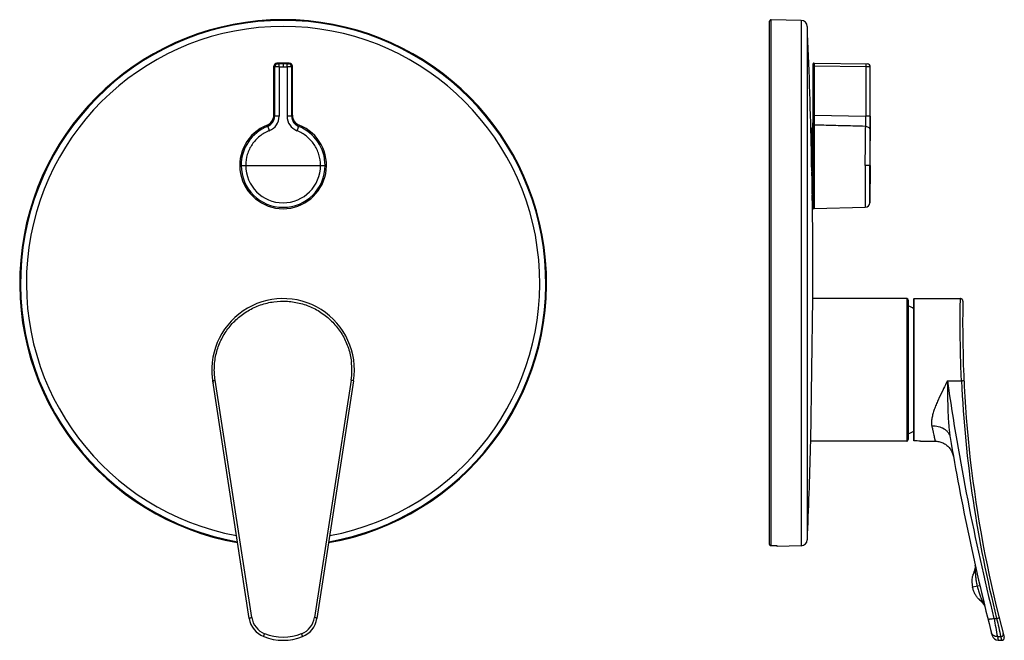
# Model space of a CAD drawing. Header units: millimetres. Extents: x 118 to 454, y -66 to 381.
# Tile 3 of 3: x 118 to 436, y 181 to 381. Entities that reach past the tile are written whole.
import ezdxf

# ---------------------------------------------------------------- set-up
doc = ezdxf.new("R2010")
doc.units = ezdxf.units.MM
doc.header["$LTSCALE"] = 30.734
doc.layers.get('0').update_dxf_attribs({"linetype": 'CONTINUOUS'})

msp = doc.modelspace()

# ---------------------------------------------------------------- linework, layer by layer
at = {"color": 7, "linetype": 'CONTINUOUS'}
for p, q in [((360.2, 211.55), (360.2, 380.34)), ((370.44, 380.58), (360.71, 380.84)), ((200.23, 350.07), (200.23, 365.83)), ((205.22, 366.83), (201.23, 366.83)), ((201.95, 365.61), (203.23, 365.61)), ((203.23, 366.61), (203.23, 365.61)), ((203.23, 365.61), (204.51, 365.61)), ((206.22, 350.07), (206.22, 365.83)), ((374.25, 347.37), (374.25, 366.6)), ((374.55, 366.83), (374.49, 366.83)), ((374.55, 366.83), (374.55, 346.83)), ((374.55, 366.83), (391.71, 366.61)), ((392.7, 333.84), (392.7, 365.61)), ((374.49, 350.07), (374.49, 319.85)), ((374.2, 320.15), (374.2, 347.59)), ((374.21, 347.67), (374.23, 347.72)), ((374.49, 346.82), (374.55, 346.82)), ((374.55, 346.82), (374.55, 319.85)), ((373.7, 337.62), (373.7, 345.59)), ((373.85, 345.82), (373.82, 345.81)), ((373.97, 345.87), (373.88, 345.84)), ((374.07, 345.9), (373.97, 345.87)), ((374.07, 345.9), (374.07, 345.9)), ((373.7, 339.36), (373.67, 340.55)), ((392.7, 333.84), (392.55, 321.75)), ((373.82, 331.71), (373.81, 331.75)), ((374.16, 331.34), (374.17, 331.33)), ((374.17, 331.33), (374.18, 331.31)), ((374.2, 331.25), (374.2, 331.22)), ((374, 324.49), (373.96, 324.47)), ((373.96, 324.45), (373.97, 324.24)), ((374.17, 324.61), (374, 324.49)), ((374.19, 324.63), (374.18, 324.62)), ((374.18, 324.62), (374.18, 324.62)), ((374.19, 324.64), (374.19, 324.63)), ((374.19, 324.63), (374.19, 324.63)), ((374.2, 324.64), (374.2, 324.64)), ((374.03, 320.98), (373.97, 323.87)), ((374.49, 319.9), (374.49, 319.85)), ((374.55, 319.85), (374.49, 319.85)), ((391.09, 320.29), (374.55, 319.84)), ((374.19, 290.84), (374.19, 292.74)), ((373.51, 244.84), (374.19, 290.84)), ((404.45, 290.84), (374.19, 290.84)), ((404.95, 290.34), (404.95, 245.34)), ((406.7, 245.07), (406.7, 290.74)), ((406.8, 290.84), (421.78, 290.84)), ((192.32, 187.61), (180.5, 264.33)), ((225.96, 264.33), (214.14, 187.61)), ((373.46, 242.94), (373.51, 244.84)), ((404.45, 244.84), (373.51, 244.84)), ((408.92, 244.84), (413.62, 244.84)), ((408.92, 244.84), (408.92, 244.84)), ((361.75, 211.07), (360.71, 211.05)), ((370.44, 211.09), (362.7, 210.89)), ((362.7, 210.89), (362.7, 211.03)), ((426.37, 203.36), (426.35, 203.28)), ((426.39, 203.44), (426.37, 203.36)), ((426.56, 204.79), (426.56, 204.79)), ((426.56, 204.79), (426.56, 204.79)), ((426.56, 204.79), (426.56, 204.78)), ((426.56, 204.79), (426.57, 204.76)), ((426.56, 204.78), (426.56, 204.78)), ((426.57, 204.78), (426.57, 204.78)), ((426.57, 204.78), (426.57, 204.78)), ((426.57, 204.77), (426.57, 204.77)), ((426.57, 204.77), (426.57, 204.77)), ((426.57, 204.77), (426.57, 204.77)), ((426.57, 204.76), (426.57, 204.76)), ((426.57, 204.76), (426.57, 204.76)), ((426.57, 204.76), (426.57, 204.74)), ((426.57, 204.74), (426.57, 204.73)), ((426.57, 204.73), (426.58, 204.71)), ((426.58, 204.71), (426.58, 204.69)), ((426.58, 204.69), (426.58, 204.67)), ((426.18, 202.73), (426.14, 202.62)), ((426.16, 202.67), (426.14, 202.61)), ((426.2, 202.8), (426.18, 202.73)), ((426.23, 202.88), (426.2, 202.8)), ((426.25, 202.96), (426.23, 202.88)), ((426.28, 203.04), (426.25, 202.96)), ((426.3, 203.12), (426.28, 203.04)), ((426.32, 203.2), (426.3, 203.12)), ((426.35, 203.28), (426.32, 203.2)), ((427.73, 193.86), (427.82, 193.78)), ((428.79, 192.82), (428.83, 192.78)), ((428.83, 192.78), (428.88, 192.73)), ((428.88, 192.73), (428.92, 192.68)), ((428.92, 192.68), (428.96, 192.63)), ((428.96, 192.63), (429, 192.59)), ((429.49, 191.94), (429.51, 191.92)), ((429.51, 191.92), (429.52, 191.9)), ((429.51, 191.91), (429.52, 191.89)), ((429.53, 191.89), (429.53, 191.88)), ((429.53, 191.88), (429.54, 191.87)), ((429.54, 191.87), (429.54, 191.86)), ((429.54, 191.86), (429.55, 191.85)), ((429.55, 191.85), (429.56, 191.84)), ((429.56, 191.84), (429.56, 191.83)), ((429.56, 191.83), (429.56, 191.82)), ((429.56, 191.82), (429.57, 191.81)), ((429.58, 191.8), (429.58, 191.79)), ((429.58, 191.79), (429.58, 191.78)), ((429.61, 191.74), (429.61, 191.73)), ((429.61, 191.73), (429.61, 191.73)), ((429.61, 191.73), (429.61, 191.72)), ((429.63, 191.68), (429.63, 191.68)), ((429.63, 191.68), (429.63, 191.67)), ((429.63, 191.67), (429.63, 191.67)), ((429.63, 191.67), (429.63, 191.67)), ((429.63, 191.67), (429.63, 191.67)), ((429.63, 191.67), (429.63, 191.67)), ((429.64, 191.67), (429.64, 191.66)), ((429.64, 191.66), (429.64, 191.66)), ((429.64, 191.66), (429.64, 191.66)), ((429.64, 191.66), (429.64, 191.66)), ((429.64, 191.66), (429.64, 191.66)), ((429.64, 191.66), (429.64, 191.65)), ((429.64, 191.65), (429.64, 191.65)), ((429.64, 191.65), (429.64, 191.65)), ((429.64, 191.65), (429.64, 191.65)), ((429.64, 191.65), (429.64, 191.65)), ((429.64, 191.65), (429.64, 191.65)), ((429.64, 191.65), (429.64, 191.65)), ((429.64, 191.65), (429.64, 191.64)), ((429.64, 191.64), (429.64, 191.64)), ((433.97, 180.59), (435.14, 180.59))]:
    msp.add_line(p, q, dxfattribs=at)
at = {"color": 9, "linetype": 'CONTINUOUS'}
for p, q in [((360.71, 211.05), (360.71, 380.84)), ((370.44, 380.58), (370.44, 211.09)), ((372.38, 378.67), (372.38, 213)), ((200.45, 365.61), (200.23, 365.83)), ((200.45, 365.61), (200.45, 349.68)), ((201.23, 366.83), (201.45, 366.61)), ((201.95, 365.61), (201.95, 349.68)), ((204.5, 366.61), (201.96, 366.61)), ((204.51, 365.61), (204.51, 349.68)), ((205.01, 366.61), (205.22, 366.83)), ((206.22, 365.83), (206.01, 365.61)), ((206.01, 349.68), (206.01, 365.61)), ((374.25, 365.83), (374.41, 365.83)), ((374.41, 347.53), (374.41, 366.82)), ((374.41, 365.83), (374.49, 365.83)), ((374.49, 366.83), (374.49, 350.07)), ((374.49, 365.83), (374.55, 365.83)), ((391.21, 365.61), (374.55, 365.83)), ((391.21, 365.61), (391.21, 349.68)), ((392.7, 365.61), (391.21, 365.61)), ((392.7, 365.61), (392.69, 365.61)), ((200.23, 350.07), (200.45, 349.68)), ((201.95, 349.68), (200.45, 349.68)), ((206.01, 349.68), (204.51, 349.68)), ((206.01, 349.68), (206.22, 350.07)), ((374.49, 350.07), (374.25, 350.07)), ((374.55, 350.07), (374.49, 350.07)), ((374.55, 350.07), (391.21, 349.68)), ((392.7, 349.68), (391.21, 349.68)), ((374.2, 347.6), (374.2, 347.59)), ((374.21, 347.67), (374.21, 347.12)), ((374.21, 347.67), (374.21, 347.67)), ((374.23, 347.72), (374.23, 347.16)), ((374.23, 347.72), (374.23, 347.72)), ((373.9, 331.97), (373.9, 345.78)), ((374, 345.85), (373.96, 345.84)), ((374, 345.85), (374, 331.77)), ((189.69, 333.84), (216.77, 333.84)), ((391.09, 333.84), (391.09, 320.29)), ((392.7, 333.84), (391.09, 333.84)), ((392.55, 321.75), (392.55, 333.84)), ((373.96, 331.82), (374, 331.77)), ((374.09, 324.54), (374.05, 324.51)), ((374.14, 324.57), (374.09, 324.54)), ((374.14, 324.57), (374.14, 324.35)), ((374, 323.88), (373.97, 323.87)), ((374, 322.62), (374, 323.88)), ((404.45, 290.84), (404.45, 244.84)), ((406.8, 290.84), (406.8, 244.97)), ((404.96, 247.17), (404.96, 288.5)), ((193.11, 187.93), (181.29, 264.49)), ((225.17, 264.49), (213.35, 187.93)), ((417.6, 264.33), (422.12, 264.33)), ((426.57, 204.74), (426.57, 204.74)), ((428.07, 198.21), (425.72, 197.71)), ((427.91, 193.72), (427.73, 193.86)), ((432.62, 187.61), (433.48, 187.61)), ((433.7, 181.78), (434.84, 181.78)), ((433.7, 181.78), (433.97, 180.59)), ((433.8, 181.35), (433.84, 181.17)), ((435.14, 180.59), (434.84, 181.78))]:
    msp.add_line(p, q, dxfattribs=at)
at = {"color": 7, "linetype": 'CONTINUOUS'}
for points in [[(374.21, 347.67), (374.21, 347.66), (374.21, 347.65), (374.2, 347.65), (374.2, 347.64), (374.2, 347.63), (374.2, 347.62)], [(374.2, 347.62), (374.2, 347.61), (374.2, 347.6), (374.2, 347.59), (374.2, 347.59)], [(374.24, 347.77), (374.23, 347.74), (374.23, 347.72)], [(374.25, 347.82), (374.25, 347.8), (374.24, 347.77)], [(373.82, 345.81), (373.8, 345.79), (373.77, 345.77), (373.75, 345.74), (373.73, 345.72), (373.72, 345.7), (373.71, 345.67), (373.7, 345.64), (373.7, 345.62), (373.7, 345.59)], [(373.88, 345.84), (373.88, 345.83), (373.85, 345.82)], [(374.16, 345.98), (374.14, 345.96), (374.13, 345.94), (374.11, 345.92), (374.08, 345.91), (374.07, 345.9)], [(374.2, 346.09), (374.2, 346.07), (374.19, 346.04), (374.18, 346.02), (374.17, 346), (374.16, 345.98)], [(373.82, 331.7), (374.14, 331.36), (374.16, 331.34)], [(374.18, 331.31), (374.19, 331.29), (374.19, 331.27), (374.2, 331.25)], [(374.18, 324.62), (374.17, 324.62), (374.17, 324.61), (374.17, 324.61), (374.17, 324.61), (374.16, 324.61)], [(374.18, 324.62), (374.18, 324.62), (374.18, 324.62), (374.18, 324.62)], [(374.19, 324.64), (374.19, 324.64), (374.19, 324.64)], [(374.2, 324.64), (374.2, 324.64), (374.2, 324.64), (374.19, 324.64)], [(374.19, 324.63), (374.19, 324.63), (374.19, 324.63)], [(374.19, 324.63), (374.19, 324.63), (374.19, 324.63)], [(374.2, 324.64), (374.2, 324.64), (374.2, 324.64), (374.2, 324.64)], [(422.58, 290.02), (422.58, 290.09), (422.57, 290.15), (422.56, 290.22), (422.54, 290.29), (422.52, 290.35), (422.49, 290.41), (422.45, 290.47), (422.41, 290.52), (422.37, 290.58), (422.32, 290.62), (422.27, 290.67), (422.22, 290.71), (422.16, 290.74), (422.1, 290.77), (422.03, 290.79), (421.97, 290.81), (421.9, 290.83), (421.83, 290.83), (421.78, 290.84)], [(413.62, 244.84), (413.87, 244.83), (414.19, 244.81), (414.51, 244.77), (414.83, 244.71), (415.15, 244.64), (415.46, 244.55), (415.77, 244.44), (416.07, 244.31), (416.36, 244.17), (416.65, 244.02), (416.93, 243.84), (417.19, 243.66), (417.45, 243.46), (417.69, 243.24), (417.93, 243.02), (418.15, 242.78), (418.35, 242.52), (418.55, 242.26), (418.72, 241.99), (418.89, 241.71), (419.04, 241.42), (419.17, 241.12), (419.28, 240.82), (419.38, 240.51), (419.47, 240.19), (419.53, 239.88)], [(426.42, 203.57), (426.41, 203.53), (426.4, 203.48), (426.39, 203.44)], [(426.46, 203.7), (426.45, 203.66), (426.44, 203.61), (426.42, 203.57)], [(426.51, 203.93), (426.5, 203.88), (426.49, 203.84), (426.48, 203.79), (426.47, 203.75), (426.46, 203.7)], [(426.54, 204.11), (426.53, 204.07), (426.52, 204.02), (426.52, 203.98), (426.51, 203.93)], [(426.57, 204.34), (426.56, 204.29), (426.56, 204.24), (426.55, 204.2), (426.55, 204.15), (426.54, 204.11)], [(426.58, 204.49), (426.58, 204.44), (426.57, 204.39), (426.57, 204.34)], [(426.58, 204.67), (426.58, 204.64), (426.58, 204.61)], [(426.58, 204.61), (426.58, 204.58), (426.58, 204.54), (426.58, 204.49)], [(429, 192.59), (429.03, 192.55), (429.04, 192.54)], [(429.57, 191.81), (429.57, 191.81), (429.58, 191.8)], [(429.58, 191.78), (429.59, 191.77), (429.59, 191.77), (429.59, 191.76)], [(429.59, 191.76), (429.6, 191.76), (429.6, 191.75), (429.6, 191.75), (429.6, 191.74), (429.61, 191.74)], [(429.61, 191.72), (429.62, 191.71), (429.62, 191.71)], [(435.14, 180.59), (435.2, 180.59), (435.27, 180.6), (435.34, 180.61), (435.41, 180.63), (435.48, 180.66), (435.54, 180.69), (435.6, 180.73), (435.65, 180.77), (435.71, 180.82), (435.75, 180.87), (435.8, 180.92), (435.84, 180.98), (435.87, 181.04), (435.9, 181.11), (435.92, 181.18), (435.93, 181.25), (435.94, 181.32), (435.94, 181.39), (435.94, 181.46), (435.93, 181.53), (435.92, 181.59)]]:
    msp.add_lwpolyline(points, dxfattribs=at)
at = {"color": 9, "linetype": 'CONTINUOUS'}
msp.add_lwpolyline([(427.79, 193.81), (427.73, 193.86), (427.73, 193.86)], dxfattribs=at)
at = {"color": 7, "linetype": 'CONTINUOUS'}
for centre, radius, start, end in [((203.23, 295.84), 85, 279.9517, 260.049), ((360.7, 380.34), 0.5, 88.5, 180), ((370.38, 378.58), 2, 2.5093, 88.5), ((-1517.85, 295.83), 1892.05, 1.35421, 2.50925), ((201.23, 365.83), 1, 89.9981, 180.0019), ((205.22, 365.83), 1, 359.9981, 90.0019), ((374.48, 366.6), 0.23, 106.6016, 180), ((374.5, 366.53), 0.3, 92, 106.6016), ((391.7, 365.61), 1, 0, 89.2501), ((196.73, 350.07), 3.5, 291.8079, 0.0031), ((209.72, 350.07), 3.5, 179.9969, 248.1921), ((203.23, 333.84), 13.99, 111.7983, 68.2013), ((406.76, 332.58), 32.96, 181.069, 181.4522), ((-1517.8, 295.84), 1892, 0.86751, 1.08493), ((-1517.82, 295.83), 1892.02, 0, 0.76156), ((374, 320.79), 0.2, 0, 80.5402), ((391.05, 321.79), 1.5, 271.5482, 358.6156), ((374.5, 320.15), 0.3, 180.0165, 268.0093), ((203.23, 267.84), 23, 351.2422, 190.7452), ((404.45, 290.34), 0.5, 0, 90), ((406.8, 290.74), 0.1, 90, 180), ((807.5, 282.34), 385, 178.8564, 195.1688), ((404.83, 288.24), 0.3, 63.9849, 67.4213), ((394.88, 267.84), 23, 59.0661, 63.9849), ((394.88, 267.84), 23, 296.0151, 300.9338), ((404.45, 245.34), 0.5, 270, 360), ((404.83, 247.44), 0.3, 292.5787, 296.0151), ((406.39, 221.32), 23.65, 83.8514, 89.0113), ((1173.9, 372.84), 766, 189.5276, 194.41943), ((-1517.83, 295.84), 1892.03, 357.49074, 358.3978), ((370.38, 213.09), 2, 271.5, 357.4907), ((360.7, 211.54), 0.499, 269.788, 271.2918), ((425.61, 204.57), 0.981, 11.0998, 12.6709), ((425.59, 204.57), 0.997, 9.6507, 10.8728), ((425.6, 204.57), 0.989, 10.8742, 11.1014), ((425.57, 204.57), 1.02, 7.612, 9.6469), ((408.66, 208.55), 18.46, 341.2534, 341.5263), ((422.06, 186.62), 9.15, 40.3501, 42.6522), ((426.43, 190.01), 3.62, 32.6421, 33.1056), ((426.94, 190.34), 3.02, 31.0209, 32.6948), ((427.37, 190.6), 2.52, 30.7934, 30.97), ((429.16, 191.52), 0.495, 15.2279, 17.2713), ((429.18, 191.53), 0.475, 13.6866, 15.2226), ((429.31, 191.56), 0.342, 14.4638, 15.8493), ((429.36, 191.57), 0.294, 13.6872, 14.3323), ((199.73, 188.75), 7.5, 188.7578, 248.3817), ((206.73, 188.75), 7.5, 291.6183, 351.2422), ((203.23, 197.59), 17, 248.3817, 291.6183), ((433.97, 182.59), 2, 194.4194, 270)]:
    msp.add_arc(centre, radius, start, end, dxfattribs=at)
at = {"color": 9, "linetype": 'CONTINUOUS'}
for centre, radius, start, end in [((203.23, 295.84), 84.75, 280.0088, 259.9897), ((203.23, 295.84), 82.83, 280.4602, 259.5401), ((201.45, 365.61), 1, 90.0118, 179.9882), ((205.01, 365.61), 1, 0.0118, 89.9882), ((196.95, 349.67), 3.5, 291.6469, 0.0512), ((196.95, 349.68), 5, 291.4903, 359.9593), ((209.51, 349.68), 5, 180.0407, 248.5097), ((209.51, 349.67), 3.5, 179.9488, 248.3531), ((203.22, 333.83), 13.54, 111.5966, 179.9951), ((203.23, 333.83), 13.54, 0.0049, 68.4034), ((374.42, 347.59), 0.228, 169.9447, 176.5466), ((373.94, 347.82), 0.31, 340.3429, 346.8986), ((373.93, 347.82), 0.312, 346.9242, 359.9689), ((374, 346.06), 0.212, 270.0166, 276.0503), ((203.23, 333.84), 13.54, 180, 360), ((203.23, 333.84), 12.08, 180, 360), ((353.79, 353.73), 35.56, 304.5626, 304.732), ((350.74, 358.28), 41.22, 304.3057, 304.5961), ((203.32, 267.87), 22.11, 351.2241, 6.9356), ((973.83, 264.78), 556.22, 180.0465, 180.4282), ((1173.9, 372.53), 764, 188.14158, 194.00702), ((807.5, 282.21), 385.8, 182.6564, 194.1942), ((425.89, 204.64), 0.687, 8.0913, 9.7451), ((425.9, 204.64), 0.683, 7.8442, 8.0919), ((199.72, 188.95), 6.69, 188.8046, 248.4551), ((206.74, 188.95), 6.69, 291.5449, 351.1954), ((1772.4, 432.7), 1362.01, 190.36679, 190.61623), ((895.87, 292.09), 474.05, 192.7321, 193.4556), ((203.23, 197.83), 16.23, 248.4255, 291.5745)]:
    msp.add_arc(centre, radius, start, end, dxfattribs=at)
for points, knots in [([(201.95, 365.61), (201.85, 365.61), (201.66, 365.61), (201.39, 365.61), (201.13, 365.61), (200.91, 365.61), (200.75, 365.61), (200.64, 365.61), (200.58, 365.61), (200.52, 365.61), (200.49, 365.61), (200.47, 365.61), (200.45, 365.61), (200.45, 365.61)], [0, 0, 0, 0, 0.193633, 0.379866, 0.5517, 0.702654, 0.827043, 0.877766, 0.920181, 0.953885, 0.978562, 0.993978, 1, 1, 1, 1]), ([(201.45, 366.61), (201.45, 366.61), (201.46, 366.61), (201.46, 366.61), (201.48, 366.61), (201.49, 366.61), (201.51, 366.61), (201.55, 366.61), (201.61, 366.61), (201.68, 366.61), (201.77, 366.61), (201.86, 366.61), (201.92, 366.61), (201.96, 366.61)], [0, 0, 0, 0, 0.006252, 0.02185, 0.046609, 0.080385, 0.122967, 0.173874, 0.298473, 0.44949, 0.621196, 0.807152, 1, 1, 1, 1]), ([(201.95, 365.61), (201.95, 365.73), (201.95, 365.92), (201.95, 366.15), (201.95, 366.3), (201.95, 366.41), (201.95, 366.48), (201.95, 366.52), (201.95, 366.56), (201.95, 366.58), (201.95, 366.6), (201.95, 366.6), (201.95, 366.61)], [0, 0, 0, 0, 0.379698, 0.551604, 0.702528, 0.826888, 0.877675, 0.920154, 0.953849, 0.978514, 0.993961, 1, 1, 1, 1]), ([(204.5, 366.61), (204.53, 366.61), (204.6, 366.61), (204.69, 366.61), (204.78, 366.61), (204.85, 366.61), (204.91, 366.61), (204.94, 366.61), (204.96, 366.61), (204.98, 366.61), (204.99, 366.61), (205, 366.61), (205.01, 366.61), (205.01, 366.61)], [0, 0, 0, 0, 0.192848, 0.378804, 0.55051, 0.701527, 0.826126, 0.877033, 0.919615, 0.953391, 0.97815, 0.993748, 1, 1, 1, 1]), ([(204.51, 365.61), (204.51, 365.73), (204.51, 365.92), (204.51, 366.15), (204.51, 366.3), (204.51, 366.41), (204.51, 366.48), (204.51, 366.52), (204.51, 366.56), (204.51, 366.58), (204.51, 366.6), (204.51, 366.6), (204.51, 366.61)], [0, 0, 0, 0, 0.379698, 0.551604, 0.702528, 0.826888, 0.877675, 0.920154, 0.953849, 0.978514, 0.993961, 1, 1, 1, 1]), ([(206.01, 365.61), (206, 365.61), (205.99, 365.61), (205.97, 365.61), (205.93, 365.61), (205.88, 365.61), (205.82, 365.61), (205.71, 365.61), (205.55, 365.61), (205.32, 365.61), (205.07, 365.61), (204.8, 365.61), (204.61, 365.61), (204.51, 365.61)], [0, 0, 0, 0, 0.006022, 0.021438, 0.046115, 0.079819, 0.122234, 0.172957, 0.297346, 0.4483, 0.620134, 0.806367, 1, 1, 1, 1]), ([(391.21, 366.61), (391.22, 366.61), (391.22, 366.61), (391.22, 366.61), (391.22, 366.6), (391.22, 366.59), (391.22, 366.58), (391.22, 366.56), (391.22, 366.53), (391.22, 366.49), (391.22, 366.44), (391.22, 366.38), (391.22, 366.29), (391.22, 366.16), (391.22, 365.99), (391.22, 365.8), (391.22, 365.68), (391.21, 365.61)], [0, 0, 0, 0, 0.001373, 0.005059, 0.011116, 0.019533, 0.030292, 0.043373, 0.076409, 0.118406, 0.168885, 0.227306, 0.293129, 0.444543, 0.617438, 0.805372, 1, 1, 1, 1]), ([(391.22, 346.42), (391.22, 346.6), (391.23, 347.03), (391.23, 347.77), (391.22, 348.68), (391.22, 349.33), (391.21, 349.68)], [0, 0, 0, 0, 0.16075, 0.395646, 0.683899, 1, 1, 1, 1]), ([(392.7, 349.68), (392.7, 349.19), (392.69, 348.25), (392.69, 346.95), (392.69, 345.89), (392.68, 345.28), (392.68, 345.03)], [0, 0, 0, 0, 0.316524, 0.604895, 0.839587, 1, 1, 1, 1]), ([(198.24, 346.42), (198.22, 346.46), (198.19, 346.51), (198.15, 346.6), (198.1, 346.7), (198.06, 346.78), (198.03, 346.83)], [0, 0, 0, 0, 0.25006, 0.43756, 0.624845, 1, 1, 1, 1]), ([(198.24, 346.42), (198.24, 346.42), (198.25, 346.41), (198.25, 346.38), (198.27, 346.35), (198.28, 346.3), (198.31, 346.24), (198.35, 346.14), (198.4, 345.99), (198.48, 345.78), (198.58, 345.55), (198.68, 345.29), (198.75, 345.12), (198.78, 345.03)], [0, 0, 0, 0, 0.007317, 0.023836, 0.049379, 0.083751, 0.126704, 0.177769, 0.302144, 0.452446, 0.623239, 0.808393, 1, 1, 1, 1]), ([(208.22, 346.42), (208.22, 346.42), (208.21, 346.41), (208.2, 346.38), (208.19, 346.35), (208.17, 346.3), (208.15, 346.24), (208.11, 346.14), (208.05, 345.99), (207.97, 345.78), (207.88, 345.55), (207.78, 345.29), (207.71, 345.12), (207.68, 345.03)], [0, 0, 0, 0, 0.007318, 0.023838, 0.04938, 0.083751, 0.126701, 0.177764, 0.302134, 0.452432, 0.623224, 0.808383, 1, 1, 1, 1]), ([(208.42, 346.83), (208.41, 346.79), (208.38, 346.73), (208.33, 346.65), (208.28, 346.55), (208.24, 346.47), (208.22, 346.42)], [0, 0, 0, 0, 0.250079, 0.437602, 0.624882, 1, 1, 1, 1]), ([(374.2, 347.04), (374.2, 347.05), (374.2, 347.07), (374.23, 347.13), (374.25, 347.18), (374.27, 347.21)], [0, 0, 0, 0, 0.144313, 0.38125, 1, 1, 1, 1]), ([(374.2, 346.54), (374.2, 346.58), (374.21, 346.65), (374.28, 346.74), (374.37, 346.81), (374.45, 346.82), (374.49, 346.82)], [0, 0, 0, 0, 0.241558, 0.488053, 0.741498, 1, 1, 1, 1]), ([(374.21, 347.12), (374.21, 347.12), (374.21, 347.11), (374.22, 347.13), (374.22, 347.14), (374.23, 347.16), (374.23, 347.16)], [0, 0, 0, 0, 0.094058, 0.299899, 0.67054, 1, 1, 1, 1]), ([(374.23, 347.16), (374.24, 347.2), (374.24, 347.26), (374.25, 347.33), (374.25, 347.37)], [0, 0, 0, 0, 0.487001, 1, 1, 1, 1]), ([(374.27, 347.21), (374.27, 347.21), (374.25, 347.2), (374.24, 347.18), (374.23, 347.16)], [0, 0, 0, 0, 0.267801, 1, 1, 1, 1]), ([(374.25, 347.37), (374.25, 347.39), (374.26, 347.42), (374.29, 347.47), (374.35, 347.51), (374.39, 347.52), (374.41, 347.53)], [0, 0, 0, 0, 0.218405, 0.454271, 0.715721, 1, 1, 1, 1]), ([(374.41, 347.53), (374.41, 347.5), (374.4, 347.45), (374.37, 347.37), (374.33, 347.29), (374.29, 347.24), (374.27, 347.21)], [0, 0, 0, 0, 0.216749, 0.450885, 0.708234, 1, 1, 1, 1]), ([(391.22, 346.42), (389.83, 346.46), (386.36, 346.54), (380.8, 346.68), (376.63, 346.78), (374.55, 346.83)], [0, 0, 0, 0, 0.25, 0.625, 1, 1, 1, 1]), ([(391.09, 333.84), (391.09, 335.16), (391.1, 337.7), (391.13, 341.22), (391.17, 344.09), (391.2, 345.75), (391.22, 346.42)], [0, 0, 0, 0, 0.316248, 0.604526, 0.839357, 1, 1, 1, 1]), ([(391.22, 346.42), (391.41, 346.42), (391.79, 346.34), (392.27, 346.03), (392.6, 345.57), (392.68, 345.21), (392.68, 345.03)], [0, 0, 0, 0, 0.25822, 0.511734, 0.758421, 1, 1, 1, 1]), ([(198.78, 345.03), (197.67, 344.59), (195.56, 343.37), (193.09, 340.71), (191.51, 337.43), (191.15, 335.03), (191.15, 333.84)], [0, 0, 0, 0, 0.250081, 0.500109, 0.750066, 1, 1, 1, 1]), ([(215.31, 333.84), (215.31, 335.03), (214.95, 337.43), (213.37, 340.71), (210.89, 343.37), (208.79, 344.59), (207.68, 345.03)], [0, 0, 0, 0, 0.249934, 0.499891, 0.749919, 1, 1, 1, 1]), ([(373.7, 345.59), (373.7, 345.62), (373.71, 345.67), (373.75, 345.73), (373.82, 345.77), (373.87, 345.78), (373.9, 345.78)], [0, 0, 0, 0, 0.241512, 0.488083, 0.741634, 1, 1, 1, 1]), ([(373.88, 345.84), (373.89, 345.84), (373.91, 345.84), (373.94, 345.84), (373.96, 345.84)], [0, 0, 0, 0, 0.241942, 1, 1, 1, 1]), ([(373.96, 345.84), (373.94, 345.83), (373.92, 345.82), (373.9, 345.8), (373.9, 345.79)], [0, 0, 0, 0, 0.590428, 1, 1, 1, 1]), ([(374, 345.85), (374, 345.86), (374.02, 345.88), (374.05, 345.9), (374.07, 345.9)], [0, 0, 0, 0, 0.285553, 1, 1, 1, 1]), ([(374.2, 346.04), (374.2, 346.02), (374.19, 345.97), (374.15, 345.91), (374.09, 345.87), (374.04, 345.85), (374.02, 345.85)], [0, 0, 0, 0, 0.242653, 0.489478, 0.742133, 1, 1, 1, 1]), ([(392.68, 345.03), (392.66, 344.43), (392.63, 342.96), (392.59, 340.41), (392.56, 337.27), (392.55, 335.02), (392.55, 333.84)], [0, 0, 0, 0, 0.160472, 0.395196, 0.683533, 1, 1, 1, 1]), ([(373.9, 331.97), (373.89, 331.97), (373.86, 331.97), (373.83, 331.97), (373.81, 331.97)], [0, 0, 0, 0, 0.25713, 1, 1, 1, 1]), ([(373.96, 331.82), (373.94, 331.8), (373.91, 331.78), (373.87, 331.74), (373.84, 331.72), (373.82, 331.71), (373.82, 331.71)], [0, 0, 0, 0, 0.347984, 0.649656, 0.873504, 1, 1, 1, 1]), ([(373.9, 331.97), (373.9, 331.94), (373.91, 331.88), (373.94, 331.84), (373.96, 331.82)], [0, 0, 0, 0, 0.49969, 1, 1, 1, 1]), ([(374, 331.77), (374.01, 331.73), (374.03, 331.67), (374.06, 331.59), (374.08, 331.53), (374.09, 331.48), (374.11, 331.44), (374.12, 331.41), (374.13, 331.39), (374.14, 331.37), (374.14, 331.36), (374.14, 331.36)], [0, 0, 0, 0, 0.295784, 0.439734, 0.5796, 0.713255, 0.836825, 0.892432, 0.941497, 0.979801, 1, 1, 1, 1]), ([(374, 331.77), (374.02, 331.77), (374.07, 331.77), (374.13, 331.76), (374.17, 331.75), (374.19, 331.75), (374.2, 331.74), (374.2, 331.74)], [0, 0, 0, 0, 0.370781, 0.686674, 0.902355, 0.964536, 1, 1, 1, 1]), ([(374, 323.88), (374.01, 323.92), (374.05, 323.99), (374.08, 324.08), (374.11, 324.16), (374.13, 324.22), (374.14, 324.27), (374.14, 324.3), (374.14, 324.33), (374.14, 324.35), (374.14, 324.35)], [0, 0, 0, 0, 0.218809, 0.467503, 0.604549, 0.7509, 0.826445, 0.899283, 0.960226, 1, 1, 1, 1]), ([(374.14, 324.57), (374.14, 324.57), (374.14, 324.59), (374.15, 324.6), (374.16, 324.61)], [0, 0, 0, 0, 0.271278, 1, 1, 1, 1]), ([(374.2, 324.48), (374.2, 324.45), (374.19, 324.41), (374.16, 324.37), (374.14, 324.35)], [0, 0, 0, 0, 0.489342, 1, 1, 1, 1]), ([(374.2, 324.64), (374.2, 324.63), (374.19, 324.6), (374.17, 324.59), (374.15, 324.58)], [0, 0, 0, 0, 0.449448, 1, 1, 1, 1]), ([(374.2, 323.73), (374.2, 323.75), (374.19, 323.79), (374.14, 323.84), (374.07, 323.88), (374.02, 323.88), (374, 323.88)], [0, 0, 0, 0, 0.22009, 0.458771, 0.721508, 1, 1, 1, 1]), ([(181.29, 264.49), (181.18, 265.22), (181.02, 266.68), (181.02, 268.88), (181.23, 271.07), (181.79, 273.94), (183.04, 277.42), (184.94, 280.57), (186.81, 282.83), (188.38, 284.38), (190.09, 285.77), (192.54, 287.38), (195.89, 288.93), (200.18, 289.96), (204.6, 290.12), (208.24, 289.53), (211.04, 288.64), (213.06, 287.77), (214.98, 286.7), (217.4, 285.03), (220.08, 282.51), (222.22, 279.5), (223.55, 276.88), (224.34, 274.83), (224.93, 272.71), (225.18, 271.26), (225.27, 270.53)], [0, 0, 0, 0, 0.031244, 0.062494, 0.093751, 0.125013, 0.187472, 0.249939, 0.281212, 0.312485, 0.343758, 0.37503, 0.437498, 0.499967, 0.562437, 0.624906, 0.656179, 0.687451, 0.718724, 0.749996, 0.812465, 0.874933, 0.906204, 0.937473, 0.968739, 1, 1, 1, 1]), ([(422.12, 264.33), (422.04, 265.98), (421.92, 269.25), (421.79, 274.05), (421.72, 278.56), (421.7, 282.04), (421.71, 284.53), (421.71, 286.12), (421.73, 287.5), (421.74, 288.65), (421.76, 289.56), (421.77, 290.16), (421.77, 290.51), (421.78, 290.68), (421.78, 290.78), (421.78, 290.82), (421.78, 290.84)], [0, 0, 0, 0, 0.186417, 0.37033, 0.543236, 0.697134, 0.764687, 0.824907, 0.877096, 0.920648, 0.955059, 0.979929, 0.988691, 0.994967, 0.998741, 1, 1, 1, 1]), ([(180.5, 264.33), (180.5, 264.33), (180.5, 264.34), (180.51, 264.34), (180.53, 264.35), (180.56, 264.36), (180.59, 264.37), (180.65, 264.38), (180.73, 264.4), (180.85, 264.42), (180.99, 264.44), (181.13, 264.47), (181.24, 264.48), (181.29, 264.49)], [0, 0, 0, 0, 0.006559, 0.021593, 0.045784, 0.079044, 0.121106, 0.171587, 0.295819, 0.446989, 0.619279, 0.806015, 1, 1, 1, 1]), ([(225.96, 264.33), (225.96, 264.33), (225.95, 264.34), (225.94, 264.34), (225.93, 264.35), (225.9, 264.36), (225.87, 264.37), (225.81, 264.38), (225.72, 264.4), (225.61, 264.42), (225.47, 264.44), (225.32, 264.47), (225.22, 264.48), (225.17, 264.49)], [0, 0, 0, 0, 0.006559, 0.021593, 0.045784, 0.079044, 0.121106, 0.171587, 0.295819, 0.446989, 0.619279, 0.806015, 1, 1, 1, 1]), ([(417.6, 264.33), (417.47, 264.07), (416.96, 263.04), (416.45, 262.01), (416.08, 261.24)], [0, 0, 0, 0, 0.252246, 1, 1, 1, 1]), ([(422.12, 264.33), (422.22, 264.34), (422.37, 264.35), (422.56, 264.37), (422.68, 264.39), (422.78, 264.41), (422.84, 264.44), (422.88, 264.45), (422.9, 264.47), (422.92, 264.48), (422.92, 264.49)], [0, 0, 0, 0, 0.370983, 0.539294, 0.687564, 0.810418, 0.903758, 0.938652, 0.965739, 1, 1, 1, 1]), ([(416.08, 261.24), (415.57, 260.2), (414.83, 258.65), (413.94, 256.59), (413.36, 255.11), (412.89, 253.67), (412.61, 252.5), (412.48, 251.61), (412.43, 250.77), (412.47, 250.16), (412.55, 249.77)], [0, 0, 0, 0, 0.285646, 0.422343, 0.55354, 0.677979, 0.794341, 0.849173, 0.901676, 1, 1, 1, 1]), ([(417.62, 260.63), (417.63, 259.39), (417.66, 256.92), (417.76, 253.84), (417.89, 251.4), (418.02, 249.6), (418.21, 247.81), (418.37, 246.63), (418.47, 246.04)], [0, 0, 0, 0, 0.254574, 0.506703, 0.631612, 0.755574, 0.878434, 1, 1, 1, 1]), ([(412.55, 249.77), (413.25, 249.81), (414.63, 249.71), (416.22, 249.08), (417.24, 248.31), (417.84, 247.64), (418.26, 246.87), (418.42, 246.32), (418.47, 246.04)], [0, 0, 0, 0, 0.27678, 0.53667, 0.658915, 0.776011, 0.889104, 1, 1, 1, 1]), ([(412.55, 249.77), (412.63, 249.39), (412.78, 248.69), (412.99, 247.71), (413.18, 246.86), (413.33, 246.16), (413.44, 245.67), (413.51, 245.35), (413.55, 245.17), (413.58, 245.03), (413.6, 244.93), (413.61, 244.87), (413.62, 244.84), (413.62, 244.84)], [0, 0, 0, 0, 0.22648, 0.426568, 0.598715, 0.741545, 0.853895, 0.898339, 0.934831, 0.963296, 0.983672, 0.995915, 1, 1, 1, 1]), ([(426.57, 204.74), (426.57, 204.73), (426.58, 204.71), (426.58, 204.69), (426.58, 204.68)], [0, 0, 0, 0, 0.240232, 1, 1, 1, 1]), ([(426.58, 204.68), (426.58, 204.64), (426.59, 204.54), (426.59, 204.32), (426.58, 203.98), (426.57, 203.49), (426.57, 203.14), (426.57, 202.95)], [0, 0, 0, 0, 0.073095, 0.162913, 0.387887, 0.66865, 1, 1, 1, 1]), ([(426.88, 203.38), (426.88, 203.37), (426.88, 203.34), (426.85, 203.29), (426.82, 203.24), (426.77, 203.17), (426.68, 203.07), (426.61, 202.99), (426.57, 202.95)], [0, 0, 0, 0, 0.07758, 0.172451, 0.280789, 0.402246, 0.677511, 1, 1, 1, 1]), ([(426.57, 202.95), (426.53, 202.91), (426.46, 202.84), (426.35, 202.7), (426.23, 202.53), (426.11, 202.33), (426.03, 202.17), (425.97, 202.06), (425.94, 201.99), (425.91, 201.93), (425.88, 201.87), (425.86, 201.84), (425.85, 201.81), (425.84, 201.8), (425.84, 201.79), (425.83, 201.78), (425.83, 201.77), (425.83, 201.77), (425.83, 201.77)], [0, 0, 0, 0, 0.108504, 0.207259, 0.390223, 0.557326, 0.704502, 0.769422, 0.82773, 0.878674, 0.921455, 0.955343, 0.968823, 0.979941, 0.988657, 0.994932, 0.998726, 1, 1, 1, 1]), ([(426.57, 202.95), (426.57, 202.61), (426.6, 201.87), (426.71, 200.69), (426.91, 199.39), (427.1, 198.49), (427.2, 198.02)], [0, 0, 0, 0, 0.205834, 0.446778, 0.714228, 1, 1, 1, 1]), ([(427.2, 198.02), (427.31, 197.53), (427.56, 196.6), (427.99, 195.28), (428.43, 194.13), (428.74, 193.44), (428.9, 193.12)], [0, 0, 0, 0, 0.290461, 0.559185, 0.798316, 1, 1, 1, 1]), ([(428.9, 193.12), (428.79, 193.17), (428.59, 193.27), (428.33, 193.43), (428.11, 193.58), (427.97, 193.68), (427.91, 193.72)], [0, 0, 0, 0, 0.303223, 0.571743, 0.807941, 1, 1, 1, 1]), ([(429.35, 192.86), (429.34, 192.87), (429.32, 192.9), (429.29, 192.93), (429.24, 192.96), (429.16, 193.01), (429.05, 193.06), (428.95, 193.1), (428.9, 193.12)], [0, 0, 0, 0, 0.078497, 0.173919, 0.282498, 0.403918, 0.678804, 1, 1, 1, 1]), ([(428.9, 193.12), (428.98, 192.97), (429.12, 192.69), (429.33, 192.31), (429.49, 192), (429.58, 191.81), (429.61, 191.73)], [0, 0, 0, 0, 0.328439, 0.610035, 0.835967, 1, 1, 1, 1]), ([(429.61, 191.73), (429.61, 191.73), (429.62, 191.71), (429.63, 191.69), (429.63, 191.68)], [0, 0, 0, 0, 0.261884, 1, 1, 1, 1]), ([(192.32, 187.61), (192.31, 187.64), (192.36, 187.7), (192.44, 187.75), (192.54, 187.79), (192.66, 187.83), (192.85, 187.89), (193, 187.91), (193.11, 187.93)], [0, 0, 0, 0, 0.112656, 0.208683, 0.331411, 0.477388, 0.641609, 1, 1, 1, 1]), ([(214.14, 187.61), (214.15, 187.64), (214.09, 187.7), (214.01, 187.75), (213.91, 187.79), (213.79, 187.83), (213.61, 187.89), (213.45, 187.91), (213.35, 187.93)], [0, 0, 0, 0, 0.112656, 0.208683, 0.331411, 0.477388, 0.641609, 1, 1, 1, 1]), ([(432.62, 187.61), (432.38, 187.55), (432.03, 187.48), (431.58, 187.4), (431.29, 187.37), (431.08, 187.35), (430.94, 187.35), (430.85, 187.36), (430.78, 187.37), (430.72, 187.38), (430.68, 187.41), (430.68, 187.43)], [0, 0, 0, 0, 0.374232, 0.542575, 0.690278, 0.812285, 0.862411, 0.904817, 0.939351, 0.966138, 1, 1, 1, 1]), ([(433.48, 187.61), (433.58, 187.64), (433.77, 187.69), (433.99, 187.76), (434.13, 187.83), (434.19, 187.86), (434.23, 187.88), (434.25, 187.9), (434.26, 187.92), (434.26, 187.93)], [0, 0, 0, 0, 0.369561, 0.68707, 0.810641, 0.904496, 0.939486, 0.966512, 1, 1, 1, 1]), ([(196.97, 181.78), (196.96, 181.78), (196.96, 181.79), (196.96, 181.82), (196.96, 181.88), (196.99, 181.97), (197.02, 182.1), (197.07, 182.24), (197.13, 182.4), (197.19, 182.57), (197.24, 182.68), (197.26, 182.73)], [0, 0, 0, 0, 0.010218, 0.027812, 0.090191, 0.188091, 0.317142, 0.470995, 0.641925, 0.821282, 1, 1, 1, 1]), ([(209.49, 181.78), (209.5, 181.78), (209.5, 181.79), (209.5, 181.82), (209.49, 181.88), (209.47, 181.97), (209.43, 182.1), (209.39, 182.24), (209.33, 182.4), (209.27, 182.57), (209.22, 182.68), (209.2, 182.73)], [0, 0, 0, 0, 0.010218, 0.027812, 0.090191, 0.188091, 0.317142, 0.470995, 0.641925, 0.821282, 1, 1, 1, 1]), ([(433.7, 181.78), (433.48, 181.77), (433.04, 181.83), (432.45, 182.11), (431.99, 182.56), (431.81, 182.95), (431.76, 183.14)], [0, 0, 0, 0, 0.258423, 0.511151, 0.757615, 1, 1, 1, 1]), ([(434.84, 181.78), (434.96, 181.79), (435.2, 181.84), (435.44, 182.03), (435.56, 182.23), (435.62, 182.4), (435.64, 182.57), (435.62, 182.68), (435.61, 182.73)], [0, 0, 0, 0, 0.25741, 0.51148, 0.636345, 0.759064, 0.880021, 1, 1, 1, 1])]:
    msp.add_open_spline(points, degree=3, knots=knots, dxfattribs=at)
for points in [[(374.21, 347.67), (374.21, 347.66), (374.2, 347.64), (374.2, 347.63)], [(374.21, 347.12), (374.2, 347.09), (374.2, 347.07), (374.2, 347.04)], [(373.9, 345.79), (373.9, 345.78), (373.9, 345.78), (373.9, 345.78)], [(374.15, 324.58), (374.15, 324.57), (374.14, 324.57), (374.14, 324.57)]]:
    msp.add_open_spline(points, degree=3, dxfattribs=at)
at = {"color": 7, "linetype": 'CONTINUOUS'}
for points, knots in [([(373.81, 331.97), (373.8, 332.45), (373.78, 333.4), (373.76, 334.6), (373.74, 335.55), (373.73, 336.14), (373.72, 336.61), (373.71, 336.95), (373.7, 337.24), (373.7, 337.43), (373.7, 337.54), (373.7, 337.6), (373.7, 337.62)], [0, 0, 0, 0, 0.253672, 0.507902, 0.634097, 0.759013, 0.820802, 0.881999, 0.942387, 0.972076, 0.986637, 1, 1, 1, 1]), ([(373.82, 331.7), (373.82, 331.7), (373.82, 331.71), (373.82, 331.71), (373.82, 331.71)], [0, 0, 0, 0, 0.270986, 1, 1, 1, 1]), ([(373.96, 324.45), (373.96, 324.45), (373.96, 324.46), (373.96, 324.46), (373.96, 324.47), (373.96, 324.47), (373.96, 324.47)], [0, 0, 0, 0, 0.451448, 0.76225, 0.941199, 1, 1, 1, 1]), ([(373.97, 323.87), (373.97, 323.89), (373.97, 324.02), (373.97, 324.14), (373.97, 324.24)], [0, 0, 0, 0, 0.21524, 1, 1, 1, 1]), ([(406.8, 244.97), (406.77, 244.97), (406.72, 244.99), (406.7, 245.04), (406.7, 245.07)], [0, 0, 0, 0, 0.498028, 1, 1, 1, 1]), ([(360.7, 211.05), (360.63, 211.05), (360.5, 211.07), (360.33, 211.18), (360.22, 211.35), (360.2, 211.48), (360.2, 211.55)], [0, 0, 0, 0, 0.249833, 0.49977, 0.749842, 1, 1, 1, 1]), ([(362.7, 211.03), (362.7, 211.03), (362.69, 211.04), (362.68, 211.04), (362.65, 211.05), (362.61, 211.05), (362.53, 211.06), (362.41, 211.07), (362.27, 211.07), (362.11, 211.07), (361.93, 211.07), (361.81, 211.07), (361.75, 211.07)], [0, 0, 0, 0, 0.007393, 0.022529, 0.046478, 0.079275, 0.170488, 0.293256, 0.443306, 0.615319, 0.803125, 1, 1, 1, 1]), ([(426.58, 204.7), (426.58, 204.68), (426.59, 204.58), (426.59, 204.48), (426.58, 204.4)], [0, 0, 0, 0, 0.252483, 1, 1, 1, 1]), ([(425.83, 201.77), (425.71, 201.45), (425.54, 200.79), (425.46, 199.76), (425.53, 198.73), (425.64, 198.05), (425.72, 197.71)], [0, 0, 0, 0, 0.25019, 0.496261, 0.745096, 1, 1, 1, 1]), ([(426.14, 202.61), (426.11, 202.54), (426.02, 202.26), (425.91, 201.98), (425.83, 201.77)], [0, 0, 0, 0, 0.248795, 1, 1, 1, 1]), ([(427.73, 193.86), (427.58, 193.98), (427.32, 194.25), (426.99, 194.69), (426.7, 195.15), (426.35, 195.79), (426, 196.63), (425.79, 197.34), (425.72, 197.71)], [0, 0, 0, 0, 0.12721, 0.251446, 0.37483, 0.498158, 0.746448, 1, 1, 1, 1]), ([(427.82, 193.78), (427.99, 193.62), (428.32, 193.31), (428.64, 192.99), (428.79, 192.82)], [0, 0, 0, 0, 0.502785, 1, 1, 1, 1]), ([(429.04, 192.54), (429.11, 192.45), (429.22, 192.32), (429.37, 192.14), (429.43, 192.04), (429.46, 191.99)], [0, 0, 0, 0, 0.501507, 0.751261, 1, 1, 1, 1])]:
    msp.add_open_spline(points, degree=3, knots=knots, dxfattribs=at)
for points in [[(374.19, 292.74), (374.2, 293.77), (374.2, 294.8), (374.2, 295.84)], [(429.63, 191.68), (429.63, 191.67), (429.64, 191.66), (429.64, 191.65)], [(429.63, 191.68), (429.63, 191.67), (429.64, 191.66), (429.64, 191.65)]]:
    msp.add_open_spline(points, degree=3, dxfattribs=at)

doc.saveas('drawing.dxf')
